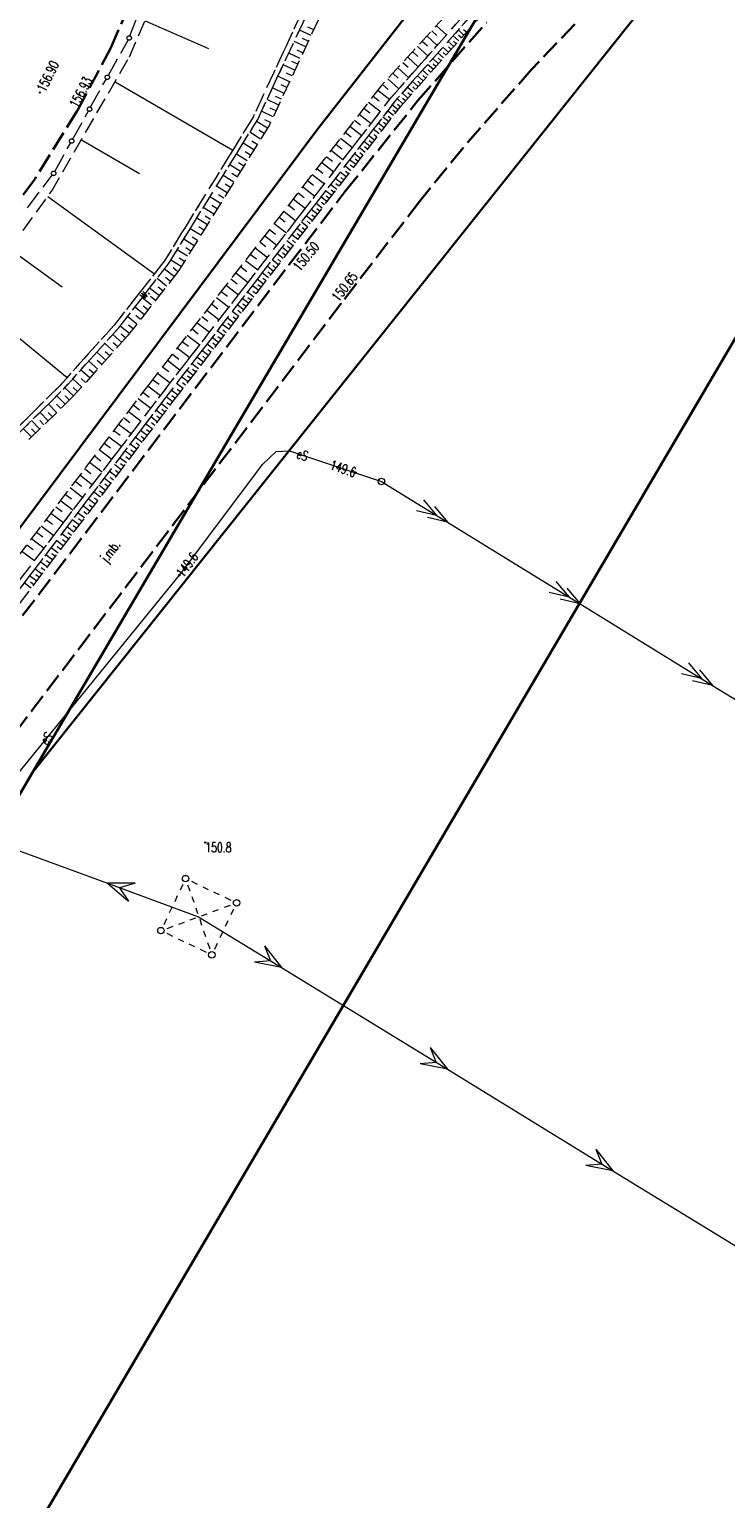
# Model space of a CAD drawing. Header units: metres. Extents: x 8430084 to 8437887, y 5768320 to 5771876.
# Tile 13 of 50: x 8433336 to 8433390, y 5770498 to 5770612. Entities that reach past the tile are written whole.
import ezdxf
from ezdxf.enums import TextEntityAlignment as Align

# ---------------------------------------------------------------- set-up
doc = ezdxf.new("R2010")
doc.units = ezdxf.units.M
doc.header["$MEASUREMENT"] = 0
for name, pattern in [('2_1', [0]), ('2_OTKJ', [2, 1.5, -0.5]), ('2_OTRK', [1.75, 1.25, -0.5]), ('2_OTRKG', [1.75, 1.25, -0.5]), ('2_OTWM', [1, 0.5, -0.5]), ('4_SUEP_A', [0]), ('GDE', [0]), ('GUK', [2, 1.5, -0.5]), ('GUZ', [1, 0.5, -0.5])]:
    doc.linetypes.add(name, pattern=pattern)
doc.layers.get('0').update_dxf_attribs({"color": 250, "linetype": 'CONTINUOUS', "lineweight": 100})
for name, color, linetype, lineweight in [('Dzialki', 4, 'GDE', 30), ('OTK_E_T_0', 253, 'CONTINUOUS', 0), ('OTK_L_0', 253, '2_OTKJ', 30), ('OTK_L_11', 7, 'CONTINUOUS', 18), ('OTR_L_1', 252, '2_OTRK', 18), ('OTR_T_0', 253, 'CONTINUOUS', 18), ('OTR_T_1', 253, 'CONTINUOUS', 18), ('OTW_E_T_2', 7, 'CONTINUOUS', 0), ('OTW_L_3', 7, 'CONTINUOUS', 18), ('SUEP_E_T_0', 1, 'CONTINUOUS', 0), ('SUEP_L_0', 1, '4_SUEP_A', 18), ('SUER_T_0', 1, 'CONTINUOUS', 18), ('SUP_T_2', 1, 'CONTINUOUS', 18), ('Uzytki', 253, 'GUZ', 18)]:
    doc.layers.add(name, color=color, linetype=linetype, lineweight=lineweight)
doc.layers.add('Kontury', color=7, linetype='GUK', lineweight=18, true_color=0x008000)
doc.styles.get("Standard").update_dxf_attribs({"font": 'Simplex.SHX', "width": 0.75})

# ---------------------------------------------------------------- blocks, each defined once
blk = doc.blocks.new('2_OTRN')
at = {"color": 0, "linetype": 'Continuous'}
blk.add_circle((0, 0), 0.045, dxfattribs=at)
blk = doc.blocks.new('2_OTRS')
at = {"color": 0, "linetype": 'Continuous'}
blk.add_circle((0, 0), 0.045, dxfattribs=at)
blk = doc.blocks.new('4_SUPS')
at = {"color": 0, "linetype": 'Continuous'}
blk.add_circle((0, 0), 0.0625, dxfattribs=at)
blk = doc.blocks.new('4_SUPP')
at = {"color": 0, "linetype": 'Continuous'}
blk.add_circle((0, 0), 0.25, dxfattribs=at)

msp = doc.modelspace()

# ---------------------------------------------------------------- linework, layer by layer
at = {"layer": 'Dzialki'}
for p, q in [((8433326.16, 5770477.73), (8433422.43, 5770641.5)), ((8433386.6, 5770639.19), (8433336.61, 5770554.25)), ((8433358.62, 5770603.87), (8433374.53, 5770624.28)), ((8433336.61, 5770554.25), (8433387.29, 5770617.79)), ((8433334.09, 5770571.08), (8433358.62, 5770603.87)), ((8433316.03, 5770519.27), (8433336.61, 5770554.25))]:
    msp.add_line(p, q, dxfattribs=at)
at = {"layer": 'Kontury'}
for p, q in [((8433387.29, 5770617.79), (8433336.61, 5770554.25)), ((8433336.61, 5770554.25), (8433316.03, 5770519.27))]:
    msp.add_line(p, q, dxfattribs=at)
at = {"layer": 'OTK_L_0', "linetype": '2_OTKJ'}
for p, q in [((8433345.6, 5770617.02), (8433342.65, 5770610.14)), ((8433379.84, 5770613.41), (8433375.1, 5770608.47)), ((8433366.34, 5770606.06), (8433371.63, 5770612.09)), ((8433342.65, 5770610.14), (8433340.05, 5770605.26)), ((8433375.1, 5770608.47), (8433369.83, 5770602.43)), ((8433360.76, 5770599.09), (8433366.34, 5770606.06)), ((8433340.05, 5770605.26), (8433336.77, 5770600)), ((8433369.83, 5770602.43), (8433366.47, 5770598.28)), ((8433336.77, 5770600), (8433333.54, 5770595.57)), ((8433356.41, 5770593.42), (8433360.76, 5770599.09)), ((8433366.47, 5770598.28), (8433360.39, 5770590.39)), ((8433326.16, 5770553.6), (8433356.41, 5770593.42)), ((8433360.39, 5770590.39), (8433330.15, 5770550.58))]:
    msp.add_line(p, q, dxfattribs=at)
at = {"layer": 'OTK_L_11', "linetype": '2_OTKJ'}
for p, q in [((8433344.12, 5770611.05), (8433345.02, 5770613.43)), ((8433342.44, 5770607.98), (8433343.97, 5770610.73)), ((8433341.06, 5770605.52), (8433342.3, 5770607.74)), ((8433339.69, 5770603.06), (8433340.93, 5770605.28)), ((8433338.31, 5770600.6), (8433339.55, 5770602.82)), ((8433336.21, 5770597.8), (8433338.12, 5770600.31))]:
    msp.add_line(p, q, dxfattribs=at)
for centre in [(8433344.06, 5770610.89), (8433344.06, 5770610.89), (8433342.37, 5770607.86), (8433341, 5770605.4), (8433339.62, 5770602.94), (8433338.23, 5770600.45), (8433338.23, 5770600.45)]:
    msp.add_circle(centre, 0.17, dxfattribs=at)
at = {"layer": 'OTR_L_1', "linetype": '2_OTRKG'}
for p, q in [((8433344.08, 5770609.44), (8433347.19, 5770616.61)), ((8433372.05, 5770616.5), (8433363.51, 5770607.2)), ((8433365.04, 5770605.66), (8433373.31, 5770614.96)), ((8433358.66, 5770612.31), (8433354.88, 5770604.18)), ((8433338.06, 5770599.06), (8433344.08, 5770609.44)), ((8433363.51, 5770607.2), (8433345.67, 5770584.3)), ((8433347.46, 5770582.87), (8433365.04, 5770605.66)), ((8433354.88, 5770604.18), (8433347.88, 5770592.95)), ((8433334.84, 5770594.62), (8433338.06, 5770599.06)), ((8433347.88, 5770592.95), (8433343.91, 5770587.89)), ((8433343.91, 5770587.89), (8433339.72, 5770583.23)), ((8433345.67, 5770584.3), (8433323.06, 5770554.62)), ((8433339.72, 5770583.23), (8433336.06, 5770579.68)), ((8433325, 5770553.31), (8433347.46, 5770582.87))]:
    msp.add_line(p, q, dxfattribs=at)
at = {"layer": 'OTR_L_1', "linetype": '2_OTRK'}
for p, q in [((8433364.3, 5770606.32), (8433372.72, 5770615.86)), ((8433372.88, 5770615.37), (8433364.59, 5770606.04)), ((8433357.4, 5770612.93), (8433353.62, 5770604.79)), ((8433353.98, 5770604.61), (8433357.77, 5770612.71)), ((8433346.62, 5770583.5), (8433364.3, 5770606.32)), ((8433364.59, 5770606.04), (8433346.94, 5770583.26)), ((8433353.62, 5770604.79), (8433346.78, 5770593.7)), ((8433347.1, 5770593.48), (8433353.98, 5770604.61)), ((8433346.78, 5770593.7), (8433342.9, 5770588.75)), ((8433343.23, 5770588.51), (8433347.1, 5770593.48)), ((8433342.9, 5770588.75), (8433338.72, 5770584.1)), ((8433339.02, 5770583.84), (8433343.23, 5770588.51)), ((8433324.02, 5770553.89), (8433346.62, 5770583.5)), ((8433346.94, 5770583.26), (8433324.42, 5770553.75)), ((8433338.72, 5770584.1), (8433335.23, 5770580.62)), ((8433335.41, 5770580.28), (8433339.02, 5770583.84))]:
    msp.add_line(p, q, dxfattribs=at)
at = {"layer": 'OTR_L_1', "linetype": '2_1'}
for p, q in [((8433345.29, 5770612.22), (8433350.19, 5770610.09)), ((8433358.09, 5770611.08), (8433357.2, 5770611.5)), ((8433358.3, 5770611.53), (8433357.85, 5770611.73)), ((8433367.4, 5770611.44), (8433367.79, 5770611.08)), ((8433367.76, 5770611.83), (8433368.54, 5770611.12)), ((8433369.89, 5770611.11), (8433369.45, 5770611.51)), ((8433370.09, 5770611.33), (8433369.86, 5770611.53)), ((8433357.68, 5770610.2), (8433356.79, 5770610.61)), ((8433357.88, 5770610.64), (8433357.44, 5770610.85)), ((8433366.67, 5770610.64), (8433367.07, 5770610.28)), ((8433367.04, 5770611.04), (8433367.83, 5770610.32)), ((8433369.1, 5770610.23), (8433368.66, 5770610.62)), ((8433369.5, 5770610.67), (8433369.05, 5770611.06)), ((8433369.3, 5770610.45), (8433369.08, 5770610.65)), ((8433369.69, 5770610.89), (8433369.47, 5770611.09)), ((8433357.26, 5770609.31), (8433356.37, 5770609.72)), ((8433357.47, 5770609.75), (8433357.02, 5770609.96)), ((8433365.55, 5770609.42), (8433366.37, 5770608.67)), ((8433365.93, 5770609.84), (8433366.34, 5770609.46)), ((8433366.3, 5770610.24), (8433367.11, 5770609.5)), ((8433367.92, 5770608.9), (8433367.48, 5770609.3)), ((8433368.32, 5770609.35), (8433367.88, 5770609.74)), ((8433368.12, 5770609.12), (8433367.9, 5770609.32)), ((8433368.71, 5770609.79), (8433368.27, 5770610.18)), ((8433368.51, 5770609.57), (8433368.29, 5770609.76)), ((8433368.91, 5770610.01), (8433368.69, 5770610.2)), ((8433356.85, 5770608.41), (8433355.95, 5770608.83)), ((8433356.64, 5770607.97), (8433356.19, 5770608.17)), ((8433357.06, 5770608.86), (8433356.61, 5770609.07)), ((8433364.4, 5770608.17), (8433364.82, 5770607.78)), ((8433364.79, 5770608.59), (8433365.63, 5770607.82)), ((8433365.17, 5770609.01), (8433365.59, 5770608.63)), ((8433367.14, 5770608.02), (8433366.7, 5770608.41)), ((8433367.53, 5770608.46), (8433367.09, 5770608.85)), ((8433367.34, 5770608.24), (8433367.12, 5770608.44)), ((8433367.73, 5770608.68), (8433367.51, 5770608.88)), ((8433342.97, 5770607.52), (8433352.05, 5770602.25)), ((8433356.02, 5770606.62), (8433355.12, 5770607.04)), ((8433356.43, 5770607.52), (8433355.54, 5770607.94)), ((8433356.22, 5770607.07), (8433355.78, 5770607.28)), ((8433363.61, 5770607.31), (8433364.04, 5770606.91)), ((8433364.01, 5770607.74), (8433364.86, 5770606.96)), ((8433365.96, 5770606.7), (8433365.52, 5770607.09)), ((8433366.36, 5770607.14), (8433365.92, 5770607.53)), ((8433366.16, 5770606.92), (8433365.94, 5770607.12)), ((8433366.75, 5770607.58), (8433366.31, 5770607.97)), ((8433366.55, 5770607.36), (8433366.33, 5770607.56)), ((8433366.94, 5770607.8), (8433366.72, 5770608)), ((8433355.6, 5770605.72), (8433354.7, 5770606.14)), ((8433355.81, 5770606.17), (8433355.36, 5770606.38)), ((8433362.53, 5770605.94), (8433363.45, 5770605.22)), ((8433362.88, 5770606.4), (8433363.34, 5770606.04)), ((8433363.24, 5770606.86), (8433364.16, 5770606.14)), ((8433365.18, 5770605.82), (8433364.74, 5770606.21)), ((8433364.99, 5770605.59), (8433364.76, 5770605.77)), ((8433365.57, 5770606.26), (8433365.13, 5770606.65)), ((8433365.38, 5770606.04), (8433365.16, 5770606.23)), ((8433365.77, 5770606.48), (8433365.55, 5770606.67)), ((8433355.18, 5770604.82), (8433354.28, 5770605.24)), ((8433355.39, 5770605.27), (8433354.94, 5770605.48)), ((8433361.81, 5770605.01), (8433362.73, 5770604.29)), ((8433362.17, 5770605.48), (8433362.63, 5770605.12)), ((8433364.09, 5770604.43), (8433363.62, 5770604.79)), ((8433364.45, 5770604.9), (8433363.98, 5770605.26)), ((8433364.27, 5770604.66), (8433364.04, 5770604.84)), ((8433364.81, 5770605.36), (8433364.34, 5770605.72)), ((8433364.63, 5770605.13), (8433364.4, 5770605.31)), ((8433354.2, 5770603.09), (8433353.37, 5770603.62)), ((8433354.73, 5770603.93), (8433353.89, 5770604.46)), ((8433354.47, 5770603.51), (8433354.05, 5770603.78)), ((8433354.97, 5770604.37), (8433354.52, 5770604.58)), ((8433360.72, 5770603.62), (8433361.19, 5770603.26)), ((8433361.09, 5770604.09), (8433362.01, 5770603.37)), ((8433361.45, 5770604.55), (8433361.91, 5770604.19)), ((8433363.36, 5770603.49), (8433362.89, 5770603.85)), ((8433363.73, 5770603.96), (8433363.26, 5770604.32)), ((8433363.55, 5770603.72), (8433363.31, 5770603.9)), ((8433363.91, 5770604.19), (8433363.67, 5770604.37)), ((8433340.37, 5770603.04), (8433344.85, 5770600.44)), ((8433353.68, 5770602.26), (8433352.85, 5770602.78)), ((8433353.94, 5770602.68), (8433353.52, 5770602.94)), ((8433360, 5770602.7), (8433360.47, 5770602.33)), ((8433360.36, 5770603.16), (8433361.29, 5770602.44)), ((8433362.27, 5770602.07), (8433361.8, 5770602.44)), ((8433362.64, 5770602.55), (8433362.17, 5770602.91)), ((8433362.46, 5770602.31), (8433362.22, 5770602.49)), ((8433363, 5770603.02), (8433362.53, 5770603.38)), ((8433362.82, 5770602.78), (8433362.58, 5770602.96)), ((8433363.18, 5770603.25), (8433362.95, 5770603.43)), ((8433353.16, 5770601.42), (8433352.33, 5770601.94)), ((8433352.9, 5770601.01), (8433352.49, 5770601.27)), ((8433353.42, 5770601.84), (8433353.01, 5770602.1)), ((8433358.91, 5770601.3), (8433359.84, 5770600.57)), ((8433359.27, 5770601.76), (8433359.74, 5770601.4)), ((8433359.64, 5770602.23), (8433360.57, 5770601.5)), ((8433361.54, 5770601.12), (8433361.07, 5770601.49)), ((8433361.91, 5770601.6), (8433361.43, 5770601.97)), ((8433361.72, 5770601.36), (8433361.49, 5770601.55)), ((8433362.09, 5770601.84), (8433361.85, 5770602.02)), ((8433352.13, 5770599.77), (8433351.3, 5770600.28)), ((8433352.64, 5770600.59), (8433351.82, 5770601.11)), ((8433352.39, 5770600.18), (8433351.97, 5770600.44)), ((8433358.18, 5770600.36), (8433359.12, 5770599.63)), ((8433358.55, 5770600.83), (8433359.01, 5770600.47)), ((8433360.81, 5770600.17), (8433360.33, 5770600.54)), ((8433360.62, 5770599.93), (8433360.38, 5770600.12)), ((8433361.17, 5770600.65), (8433360.7, 5770601.02)), ((8433360.99, 5770600.41), (8433360.75, 5770600.59)), ((8433361.36, 5770600.89), (8433361.12, 5770601.07)), ((8433351.62, 5770598.94), (8433350.79, 5770599.45)), ((8433351.87, 5770599.35), (8433351.46, 5770599.61)), ((8433357.09, 5770598.95), (8433357.56, 5770598.59)), ((8433357.45, 5770599.42), (8433358.39, 5770598.69)), ((8433357.82, 5770599.89), (8433358.29, 5770599.53)), ((8433359.7, 5770598.73), (8433359.22, 5770599.11)), ((8433360.07, 5770599.21), (8433359.59, 5770599.58)), ((8433359.88, 5770598.97), (8433359.64, 5770599.16)), ((8433360.44, 5770599.69), (8433359.96, 5770600.06)), ((8433360.25, 5770599.45), (8433360.01, 5770599.64)), ((8433337.78, 5770598.67), (8433346, 5770592.7)), ((8433351.1, 5770598.12), (8433350.28, 5770598.63)), ((8433350.85, 5770597.71), (8433350.44, 5770597.97)), ((8433351.36, 5770598.53), (8433350.95, 5770598.79)), ((8433356.35, 5770598.01), (8433356.82, 5770597.64)), ((8433356.72, 5770598.48), (8433357.66, 5770597.75)), ((8433358.96, 5770597.77), (8433358.47, 5770598.14)), ((8433359.33, 5770598.25), (8433358.85, 5770598.63)), ((8433359.14, 5770598.01), (8433358.9, 5770598.2)), ((8433359.51, 5770598.49), (8433359.27, 5770598.68)), ((8433350.09, 5770596.49), (8433349.27, 5770596.99)), ((8433350.59, 5770597.3), (8433349.78, 5770597.81)), ((8433350.34, 5770596.9), (8433349.93, 5770597.15)), ((8433355.62, 5770597.07), (8433356.09, 5770596.7)), ((8433355.98, 5770597.54), (8433356.93, 5770596.8)), ((8433357.83, 5770596.32), (8433357.35, 5770596.69)), ((8433358.21, 5770596.8), (8433357.72, 5770597.18)), ((8433358.02, 5770596.56), (8433357.78, 5770596.75)), ((8433358.58, 5770597.29), (8433358.1, 5770597.66)), ((8433358.4, 5770597.05), (8433358.15, 5770597.23)), ((8433358.77, 5770597.53), (8433358.53, 5770597.72)), ((8433349.58, 5770595.68), (8433348.77, 5770596.18)), ((8433349.83, 5770596.08), (8433349.43, 5770596.33)), ((8433354.51, 5770595.65), (8433355.46, 5770594.91)), ((8433354.88, 5770596.12), (8433355.35, 5770595.75)), ((8433355.25, 5770596.59), (8433356.19, 5770595.86)), ((8433357.08, 5770595.35), (8433356.6, 5770595.72)), ((8433357.46, 5770595.83), (8433356.97, 5770596.21)), ((8433357.27, 5770595.59), (8433357.03, 5770595.78)), ((8433357.65, 5770596.08), (8433357.4, 5770596.26)), ((8433334.85, 5770594.63), (8433338.89, 5770591.71)), ((8433348.57, 5770594.06), (8433347.77, 5770594.56)), ((8433349.08, 5770594.87), (8433348.27, 5770595.37)), ((8433348.82, 5770594.46), (8433348.42, 5770594.71)), ((8433349.33, 5770595.27), (8433348.92, 5770595.52)), ((8433353.77, 5770594.7), (8433354.72, 5770593.95)), ((8433354.14, 5770595.17), (8433354.61, 5770594.8)), ((8433356.33, 5770594.37), (8433355.84, 5770594.75)), ((8433356.71, 5770594.86), (8433356.22, 5770595.24)), ((8433356.52, 5770594.61), (8433356.27, 5770594.8)), ((8433356.9, 5770595.1), (8433356.65, 5770595.29)), ((8433348.07, 5770593.26), (8433347.27, 5770593.76)), ((8433348.32, 5770593.66), (8433347.92, 5770593.91)), ((8433353.03, 5770593.74), (8433353.98, 5770593)), ((8433353.4, 5770594.22), (8433353.87, 5770593.85)), ((8433355.57, 5770593.39), (8433355.08, 5770593.77)), ((8433355.38, 5770593.14), (8433355.14, 5770593.33)), ((8433355.95, 5770593.88), (8433355.46, 5770594.26)), ((8433355.76, 5770593.63), (8433355.52, 5770593.82)), ((8433356.14, 5770594.12), (8433355.9, 5770594.31)), ((8433346.94, 5770591.76), (8433346.21, 5770592.33)), ((8433347.52, 5770592.49), (8433346.78, 5770593.07)), ((8433347.23, 5770592.13), (8433346.86, 5770592.41)), ((8433347.81, 5770592.86), (8433347.44, 5770593.16)), ((8433351.91, 5770592.31), (8433352.39, 5770591.94)), ((8433352.28, 5770592.79), (8433353.24, 5770592.04)), ((8433352.65, 5770593.27), (8433353.13, 5770592.89)), ((8433354.43, 5770591.91), (8433353.94, 5770592.29)), ((8433354.81, 5770592.4), (8433354.32, 5770592.78)), ((8433354.62, 5770592.15), (8433354.37, 5770592.34)), ((8433355.19, 5770592.89), (8433354.7, 5770593.28)), ((8433355, 5770592.65), (8433354.76, 5770592.84)), ((8433346.37, 5770591.02), (8433345.63, 5770591.6)), ((8433346.65, 5770591.39), (8433346.29, 5770591.68)), ((8433351.16, 5770591.35), (8433351.64, 5770590.97)), ((8433351.54, 5770591.83), (8433352.49, 5770591.08)), ((8433353.67, 5770590.91), (8433353.17, 5770591.3)), ((8433354.05, 5770591.41), (8433353.55, 5770591.79)), ((8433353.86, 5770591.16), (8433353.61, 5770591.35)), ((8433354.24, 5770591.66), (8433353.99, 5770591.85)), ((8433331.76, 5770590.88), (8433339.26, 5770584.7)), ((8433345.22, 5770589.56), (8433344.49, 5770590.13)), ((8433345.79, 5770590.29), (8433345.06, 5770590.86)), ((8433345.51, 5770589.92), (8433345.14, 5770590.21)), ((8433346.08, 5770590.65), (8433345.71, 5770590.94)), ((8433350.04, 5770589.9), (8433351, 5770589.15)), ((8433350.41, 5770590.39), (8433350.89, 5770590.01)), ((8433350.79, 5770590.87), (8433351.75, 5770590.12)), ((8433352.9, 5770589.92), (8433352.4, 5770590.3)), ((8433353.28, 5770590.42), (8433352.78, 5770590.8)), ((8433353.09, 5770590.17), (8433352.84, 5770590.36)), ((8433353.47, 5770590.67), (8433353.22, 5770590.86)), ((8433344.65, 5770588.83), (8433343.92, 5770589.4)), ((8433344.36, 5770588.47), (8433344, 5770588.75)), ((8433344.93, 5770589.19), (8433344.57, 5770589.48)), ((8433349.28, 5770588.94), (8433350.25, 5770588.19)), ((8433349.66, 5770589.42), (8433350.14, 5770589.05)), ((8433351.74, 5770588.42), (8433351.23, 5770588.8)), ((8433352.12, 5770588.92), (8433351.62, 5770589.3)), ((8433351.93, 5770588.67), (8433351.68, 5770588.86)), ((8433352.51, 5770589.42), (8433352.01, 5770589.8)), ((8433352.32, 5770589.17), (8433352.07, 5770589.36)), ((8433352.7, 5770589.67), (8433352.45, 5770589.86)), ((8433343.48, 5770587.41), (8433342.79, 5770588.03)), ((8433344.08, 5770588.11), (8433343.36, 5770588.67)), ((8433343.79, 5770587.75), (8433343.45, 5770588.06)), ((8433348.53, 5770587.97), (8433349.5, 5770587.22)), ((8433348.91, 5770588.45), (8433349.39, 5770588.08)), ((8433350.96, 5770587.41), (8433350.46, 5770587.8)), ((8433351.35, 5770587.91), (8433350.85, 5770588.3)), ((8433351.16, 5770587.66), (8433350.9, 5770587.85)), ((8433351.54, 5770588.16), (8433351.29, 5770588.36)), ((8433342.25, 5770586.04), (8433341.56, 5770586.66)), ((8433342.86, 5770586.73), (8433342.18, 5770587.34)), ((8433342.56, 5770586.38), (8433342.21, 5770586.69)), ((8433343.17, 5770587.07), (8433342.83, 5770587.38)), ((8433347.39, 5770586.51), (8433347.88, 5770586.13)), ((8433347.77, 5770587), (8433348.74, 5770586.24)), ((8433348.15, 5770587.48), (8433348.64, 5770587.11)), ((8433350.18, 5770586.4), (8433349.67, 5770586.79)), ((8433350.57, 5770586.9), (8433350.06, 5770587.29)), ((8433350.38, 5770586.65), (8433350.12, 5770586.85)), ((8433350.77, 5770587.16), (8433350.51, 5770587.35)), ((8433341.63, 5770585.35), (8433340.94, 5770585.97)), ((8433341.94, 5770585.7), (8433341.59, 5770586.01)), ((8433346.63, 5770585.54), (8433347.12, 5770585.16)), ((8433347.01, 5770586.03), (8433347.99, 5770585.27)), ((8433349.4, 5770585.38), (8433348.89, 5770585.77)), ((8433349.79, 5770585.89), (8433349.28, 5770586.28)), ((8433349.59, 5770585.64), (8433349.34, 5770585.83)), ((8433349.98, 5770586.14), (8433349.73, 5770586.34)), ((8433340.39, 5770583.98), (8433339.7, 5770584.6)), ((8433341.01, 5770584.67), (8433340.32, 5770585.28)), ((8433340.7, 5770584.32), (8433340.36, 5770584.63)), ((8433341.32, 5770585.01), (8433340.98, 5770585.32)), ((8433345.87, 5770584.56), (8433346.36, 5770584.18)), ((8433346.25, 5770585.05), (8433347.23, 5770584.29)), ((8433348.22, 5770583.85), (8433347.7, 5770584.24)), ((8433348.61, 5770584.36), (8433348.1, 5770584.76)), ((8433348.41, 5770584.11), (8433348.16, 5770584.3)), ((8433349, 5770584.87), (8433348.49, 5770585.27)), ((8433348.81, 5770584.62), (8433348.55, 5770584.81)), ((8433349.2, 5770585.13), (8433348.95, 5770585.32)), ((8433339.11, 5770582.64), (8433338.47, 5770583.3)), ((8433339.77, 5770583.29), (8433339.08, 5770583.91)), ((8433339.44, 5770582.96), (8433339.12, 5770583.29)), ((8433340.08, 5770583.63), (8433339.74, 5770583.94)), ((8433345.12, 5770583.58), (8433345.61, 5770583.2)), ((8433345.49, 5770584.07), (8433346.48, 5770583.32)), ((8433347.42, 5770582.82), (8433346.91, 5770583.22)), ((8433347.82, 5770583.34), (8433347.31, 5770583.73)), ((8433347.62, 5770583.08), (8433347.36, 5770583.28)), ((8433348.02, 5770583.59), (8433347.76, 5770583.79)), ((8433337.8, 5770581.37), (8433337.17, 5770582.02)), ((8433338.13, 5770581.68), (8433337.81, 5770582.01)), ((8433338.45, 5770582), (8433337.82, 5770582.65)), ((8433338.78, 5770582.32), (8433338.46, 5770582.65)), ((8433343.99, 5770582.1), (8433344.98, 5770581.35)), ((8433344.37, 5770582.59), (8433344.86, 5770582.22)), ((8433344.74, 5770583.08), (8433345.73, 5770582.33)), ((8433346.64, 5770581.79), (8433346.12, 5770582.18)), ((8433347.03, 5770582.3), (8433346.51, 5770582.7)), ((8433346.83, 5770582.04), (8433346.57, 5770582.24)), ((8433347.23, 5770582.56), (8433346.97, 5770582.76)), ((8433337.15, 5770580.74), (8433336.53, 5770581.38)), ((8433337.48, 5770581.05), (8433337.16, 5770581.38)), ((8433343.24, 5770581.11), (8433344.23, 5770580.36)), ((8433343.62, 5770581.61), (8433344.11, 5770581.23)), ((8433345.84, 5770580.74), (8433345.32, 5770581.14)), ((8433346.24, 5770581.27), (8433345.72, 5770581.66)), ((8433346.04, 5770581), (8433345.78, 5770581.2)), ((8433346.44, 5770581.53), (8433346.18, 5770581.72)), ((8433336.51, 5770580.12), (8433335.89, 5770580.76)), ((8433336.83, 5770580.43), (8433336.52, 5770580.75)), ((8433342.49, 5770580.13), (8433343.48, 5770579.38)), ((8433342.87, 5770580.62), (8433343.36, 5770580.25)), ((8433345.05, 5770579.7), (8433344.53, 5770580.1)), ((8433345.45, 5770580.22), (8433344.92, 5770580.62)), ((8433345.25, 5770579.96), (8433344.99, 5770580.16)), ((8433345.65, 5770580.48), (8433345.39, 5770580.68)), ((8433341.37, 5770578.66), (8433341.86, 5770578.28)), ((8433341.75, 5770579.15), (8433342.73, 5770578.4)), ((8433342.12, 5770579.64), (8433342.61, 5770579.27)), ((8433344.25, 5770578.65), (8433343.73, 5770579.05)), ((8433344.05, 5770578.39), (8433343.79, 5770578.59)), ((8433344.65, 5770579.17), (8433344.13, 5770579.57)), ((8433344.45, 5770578.91), (8433344.19, 5770579.11)), ((8433344.85, 5770579.44), (8433344.59, 5770579.64)), ((8433340.62, 5770577.68), (8433341.11, 5770577.3)), ((8433341, 5770578.17), (8433341.98, 5770577.42)), ((8433343.05, 5770577.06), (8433342.52, 5770577.47)), ((8433343.45, 5770577.59), (8433342.92, 5770578)), ((8433343.25, 5770577.33), (8433342.99, 5770577.53)), ((8433343.85, 5770578.12), (8433343.32, 5770578.52)), ((8433343.65, 5770577.86), (8433343.39, 5770578.06)), ((8433339.88, 5770576.7), (8433340.37, 5770576.32)), ((8433340.25, 5770577.19), (8433341.23, 5770576.44)), ((8433342.24, 5770576), (8433341.71, 5770576.41)), ((8433342.65, 5770576.53), (8433342.12, 5770576.94)), ((8433342.44, 5770576.27), (8433342.18, 5770576.47)), ((8433342.85, 5770576.8), (8433342.58, 5770577)), ((8433338.76, 5770575.23), (8433339.74, 5770574.48)), ((8433339.13, 5770575.72), (8433339.62, 5770575.34)), ((8433339.5, 5770576.21), (8433340.48, 5770575.46)), ((8433341.43, 5770574.94), (8433340.9, 5770575.34)), ((8433341.84, 5770575.47), (8433341.31, 5770575.88)), ((8433341.64, 5770575.2), (8433341.37, 5770575.41)), ((8433342.04, 5770575.74), (8433341.77, 5770575.94)), ((8433338.01, 5770574.25), (8433338.99, 5770573.51)), ((8433338.39, 5770574.74), (8433338.88, 5770574.37)), ((8433340.62, 5770573.87), (8433340.08, 5770574.28)), ((8433341.03, 5770574.4), (8433340.49, 5770574.81)), ((8433340.82, 5770574.14), (8433340.56, 5770574.34)), ((8433341.23, 5770574.67), (8433340.96, 5770574.87)), ((8433337.27, 5770573.27), (8433338.25, 5770572.53)), ((8433337.64, 5770573.76), (8433338.13, 5770573.39)), ((8433339.8, 5770572.79), (8433339.26, 5770573.2)), ((8433340.21, 5770573.33), (8433339.67, 5770573.74)), ((8433340.01, 5770573.06), (8433339.74, 5770573.27)), ((8433340.42, 5770573.6), (8433340.15, 5770573.8)), ((8433336.16, 5770571.81), (8433336.64, 5770571.44)), ((8433336.53, 5770572.3), (8433337.5, 5770571.55)), ((8433336.9, 5770572.79), (8433337.39, 5770572.41)), ((8433338.98, 5770571.71), (8433338.44, 5770572.13)), ((8433339.39, 5770572.25), (8433338.85, 5770572.66)), ((8433339.19, 5770571.98), (8433338.92, 5770572.19)), ((8433339.6, 5770572.52), (8433339.33, 5770572.73)), ((8433335.78, 5770571.32), (8433336.76, 5770570.58)), ((8433338.16, 5770570.63), (8433337.62, 5770571.04)), ((8433338.57, 5770571.17), (8433338.03, 5770571.58)), ((8433338.37, 5770570.9), (8433338.1, 5770571.11)), ((8433338.78, 5770571.44), (8433338.51, 5770571.65)), ((8433337.33, 5770569.54), (8433336.79, 5770569.96)), ((8433337.75, 5770570.09), (8433337.2, 5770570.5)), ((8433337.54, 5770569.81), (8433337.27, 5770570.02)), ((8433337.95, 5770570.36), (8433337.68, 5770570.57)), ((8433336.5, 5770568.45), (8433335.96, 5770568.87)), ((8433336.92, 5770569), (8433336.37, 5770569.41)), ((8433336.71, 5770568.72), (8433336.44, 5770568.93)), ((8433337.13, 5770569.27), (8433336.85, 5770569.48))]:
    msp.add_line(p, q, dxfattribs=at)
at = {"layer": 'OTW_L_3', "linetype": '2_OTWM'}
for p, q in [((8433364.3, 5770606.32), (8433372.72, 5770615.86)), ((8433372.88, 5770615.37), (8433364.59, 5770606.04)), ((8433357.4, 5770612.93), (8433353.62, 5770604.79)), ((8433353.98, 5770604.61), (8433357.77, 5770612.71)), ((8433346.62, 5770583.5), (8433364.3, 5770606.32)), ((8433364.59, 5770606.04), (8433346.94, 5770583.26)), ((8433353.62, 5770604.79), (8433346.78, 5770593.7)), ((8433347.1, 5770593.48), (8433353.98, 5770604.61)), ((8433346.78, 5770593.7), (8433342.9, 5770588.75)), ((8433343.23, 5770588.51), (8433347.1, 5770593.48)), ((8433342.9, 5770588.75), (8433338.72, 5770584.1)), ((8433339.02, 5770583.84), (8433343.23, 5770588.51)), ((8433324.02, 5770553.89), (8433346.62, 5770583.5)), ((8433346.94, 5770583.26), (8433324.42, 5770553.75)), ((8433338.72, 5770584.1), (8433335.23, 5770580.62)), ((8433335.41, 5770580.28), (8433339.02, 5770583.84))]:
    msp.add_line(p, q, dxfattribs=at)
at = {"layer": 'SUEP_L_0', "linetype": '4_SUEP_A'}
for p, q in [((8433354.37, 5770578.03), (8433355.41, 5770579)), ((8433355.41, 5770579), (8433356.44, 5770579.06)), ((8433356.44, 5770579.06), (8433361.53, 5770577.36)), ((8433347.93, 5770569.46), (8433354.37, 5770578.03)), ((8433361.53, 5770577.36), (8433363.52, 5770576.68)), ((8433363.52, 5770576.68), (8433368.63, 5770573.54)), ((8433366.76, 5770575.27), (8433367.78, 5770574.06)), ((8433367.78, 5770574.06), (8433366.24, 5770574.42)), ((8433367.62, 5770574.75), (8433368.63, 5770573.54)), ((8433368.63, 5770573.54), (8433367.09, 5770573.9)), ((8433368.63, 5770573.54), (8433378.85, 5770567.25)), ((8433328.9, 5770546.09), (8433347.93, 5770569.46)), ((8433376.98, 5770568.98), (8433378, 5770567.77)), ((8433377.84, 5770568.46), (8433378.85, 5770567.25)), ((8433378, 5770567.77), (8433376.46, 5770568.13)), ((8433378.85, 5770567.25), (8433377.31, 5770567.61)), ((8433378.85, 5770567.25), (8433389.07, 5770560.96)), ((8433387.21, 5770562.7), (8433388.22, 5770561.48)), ((8433388.22, 5770561.48), (8433386.68, 5770561.84)), ((8433388.06, 5770562.17), (8433389.07, 5770560.96)), ((8433389.07, 5770560.96), (8433387.53, 5770561.32)), ((8433389.07, 5770560.96), (8433399.29, 5770554.67)), ((8433328.3, 5770550.87), (8433342.38, 5770545.7)), ((8433344.52, 5770545.72), (8433342.38, 5770545.7)), ((8433342.38, 5770545.7), (8433349.42, 5770543.12)), ((8433342.38, 5770545.7), (8433344, 5770544.31)), ((8433344.52, 5770545.72), (8433343.32, 5770545.36)), ((8433343.32, 5770545.36), (8433344, 5770544.31)), ((8433349.42, 5770543.12), (8433355.82, 5770539.2)), ((8433354.51, 5770540.88), (8433355.82, 5770539.2)), ((8433354.51, 5770540.88), (8433354.97, 5770539.72)), ((8433354.97, 5770539.72), (8433353.72, 5770539.61)), ((8433355.82, 5770539.2), (8433353.72, 5770539.61)), ((8433355.82, 5770539.2), (8433368.61, 5770531.36)), ((8433367.29, 5770533.04), (8433368.61, 5770531.36)), ((8433367.29, 5770533.04), (8433367.75, 5770531.88)), ((8433367.75, 5770531.88), (8433366.51, 5770531.77)), ((8433368.61, 5770531.36), (8433366.51, 5770531.77)), ((8433368.61, 5770531.36), (8433381.39, 5770523.52)), ((8433380.08, 5770525.2), (8433381.39, 5770523.52)), ((8433380.08, 5770525.2), (8433380.54, 5770524.04)), ((8433380.54, 5770524.04), (8433379.3, 5770523.93)), ((8433381.39, 5770523.52), (8433379.3, 5770523.93)), ((8433381.39, 5770523.52), (8433394.18, 5770515.68))]:
    msp.add_line(p, q, dxfattribs=at)
at = {"layer": 'SUP_T_2', "linetype": 'Continuous', "lineweight": 0}
for p, q in [((8433348.86, 5770545.85), (8433349.31, 5770545.63)), ((8433347.77, 5770544.72), (8433347.57, 5770544.28)), ((8433348.2, 5770545.61), (8433347.98, 5770545.16)), ((8433348.57, 5770545.59), (8433348.74, 5770545.11)), ((8433348.89, 5770544.68), (8433349.04, 5770544.24)), ((8433349.73, 5770545.43), (8433350.15, 5770545.23)), ((8433350.57, 5770545.03), (8433350.99, 5770544.83)), ((8433351.45, 5770544.62), (8433351.9, 5770544.4)), ((8433347.36, 5770543.84), (8433347.15, 5770543.41)), ((8433349.19, 5770543.8), (8433349.34, 5770543.36)), ((8433350.51, 5770543.51), (8433350.94, 5770543.67)), ((8433351.41, 5770543.85), (8433351.88, 5770544.02)), ((8433351.92, 5770543.29), (8433352.13, 5770543.74)), ((8433346.94, 5770542.95), (8433346.72, 5770542.5)), ((8433346.98, 5770542.22), (8433347.45, 5770542.39)), ((8433347.89, 5770542.55), (8433348.32, 5770542.71)), ((8433348.76, 5770542.87), (8433349.2, 5770543.03)), ((8433349.5, 5770542.92), (8433349.65, 5770542.48)), ((8433349.63, 5770543.19), (8433350.07, 5770543.35)), ((8433351.5, 5770542.4), (8433351.7, 5770542.84)), ((8433346.96, 5770541.84), (8433347.41, 5770541.62)), ((8433347.83, 5770541.42), (8433348.25, 5770541.22)), ((8433349.8, 5770542.04), (8433349.95, 5770541.6)), ((8433351.08, 5770541.52), (8433351.29, 5770541.96)), ((8433348.67, 5770541.02), (8433349.09, 5770540.82)), ((8433349.54, 5770540.61), (8433349.99, 5770540.39)), ((8433350.11, 5770541.13), (8433350.28, 5770540.65)), ((8433350.66, 5770540.63), (8433350.87, 5770541.08))]:
    msp.add_line(p, q, dxfattribs=at)
at = {"layer": 'Uzytki'}
for p, q in [((8433387.29, 5770617.79), (8433336.61, 5770554.25)), ((8433336.61, 5770554.25), (8433316.03, 5770519.27))]:
    msp.add_line(p, q, dxfattribs=at)

# ---------------------------------------------------------------- block references
at = {"layer": 'OTR_T_0'}
for p in [(8433337.16, 5770606.68), (8433340.05, 5770605.26), (8433356.41, 5770593.42), (8433360.39, 5770590.39)]:
    msp.add_blockref('2_OTRS', p, dxfattribs=at)
at = {"layer": 'OTR_T_1'}
msp.add_blockref('2_OTRN', (8433349.93, 5770548.84), dxfattribs=at)
at = {"layer": 'SUER_T_0'}
for p in [(8433361.53, 5770577.36), (8433347.93, 5770569.46)]:
    msp.add_blockref('4_SUPS', p, dxfattribs=at)
at = {"layer": 'SUP_T_2'}
for p in [(8433363.52, 5770576.68), (8433348.41, 5770546.06), (8433352.35, 5770544.19), (8433346.51, 5770542.05), (8433350.44, 5770540.18)]:
    msp.add_blockref('4_SUPP', p, dxfattribs=at)

# ---------------------------------------------------------------- texts
at = {"layer": 'OTK_E_T_0', "lineweight": 9, "width": 0.7}
msp.add_text('j.mb.', height=0.75, rotation=52.8533, dxfattribs=at).set_placement((8433342.67, 5770571.25), align=Align.MIDDLE)
at = {"layer": 'OTR_T_0', "lineweight": 9, "width": 0.7}
for s, rotation, p in [('156.90', 63.6418, (8433337.57, 5770606.66)), ('156.93', 62.1363, (8433340.08, 5770605.44))]:
    msp.add_text(s, height=0.75, rotation=rotation, dxfattribs=at).set_placement(p)
for s, rotation, p in [('150.50', 50.5166, (8433356.93, 5770593.09)), ('150.65', 52.1113, (8433359.92, 5770590.74))]:
    msp.add_text(s, height=0.75, rotation=rotation, dxfattribs=at).set_placement(p, align=Align.MIDDLE_LEFT)
at = {"layer": 'OTR_T_1', "lineweight": 9, "width": 0.7}
msp.add_text('150.8', height=0.75, dxfattribs=at).set_placement((8433349.93, 5770548.84), align=Align.TOP_LEFT)
at = {"layer": 'OTW_E_T_2', "lineweight": 9, "width": 0.7}
msp.add_text('w.', height=0.75, rotation=49.5378, dxfattribs=at).set_placement((8433345.17, 5770591.21), align=Align.MIDDLE)
at = {"layer": 'SUEP_E_T_0', "lineweight": 9, "width": 0.7}
for rotation, p in [(341.53, (8433357.43, 5770578.73)), (50.8444, (8433337.68, 5770556.87))]:
    msp.add_text('eS', height=0.75, rotation=rotation, dxfattribs=at).set_placement(p, align=Align.MIDDLE)
at = {"layer": 'SUER_T_0', "lineweight": 9, "width": 0.7}
msp.add_text('149.6', height=0.75, rotation=341.8376, dxfattribs=at).set_placement((8433361.53, 5770577.36), align=Align.MIDDLE_RIGHT)
msp.add_text('149.6', height=0.75, rotation=53.0767, dxfattribs=at).set_placement((8433347.93, 5770569.46), align=Align.MIDDLE_LEFT)

doc.saveas('drawing.dxf')
